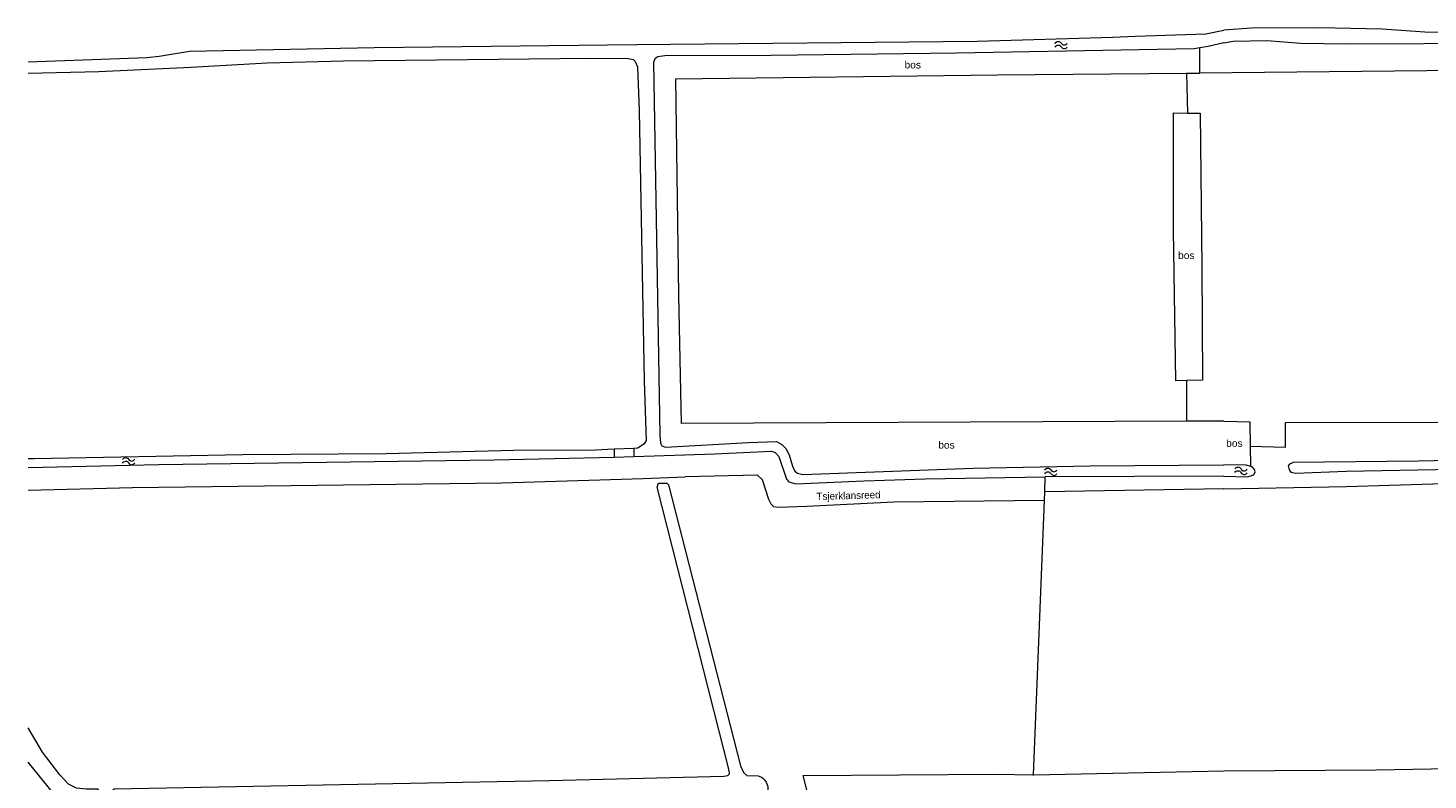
# Model space of a CAD drawing. Header units: metres. Extents: x 189705 to 199106, y 581686 to 588448.
# Tile 3 of 256: x 189705 to 190050, y 582044 to 582230. Entities that reach past the tile are written whole.
import ezdxf

# ---------------------------------------------------------------- set-up
doc = ezdxf.new("R2010")
doc.units = ezdxf.units.M
doc.layers.add('B-WA-OG-GBKN-G', color=7, linetype='Continuous', lineweight=18)
doc.styles.add('Style-Arial', font='arial.ttf')
doc.styles.add('Style-WORKING', font='WORKING.shx')

msp = doc.modelspace()

# ---------------------------------------------------------------- linework, layer by layer
at = {"layer": 'B-WA-OG-GBKN-G'}
for p, q in [((189972.586, 582227.882), (189978.098, 582228.123)), ((189994.048, 582218.948), (189994.096, 582225.22)), ((189990.753, 582218.918), (189994.048, 582218.948)), ((189990.753, 582218.918), (189990.99, 582209.067)), ((190112.425, 582220.155), (189994.048, 582218.948)), ((189990.826, 582132.9), (189990.809, 582142.972)), ((190000, 582132.94), (189990.826, 582132.9)), ((190015.226, 582132.574), (190123.531, 582132.891)), ((190015.226, 582126.537), (190015.226, 582132.574)), ((189854.227, 582126.193), (189849.375, 582125.97)), ((189849.375, 582125.97), (189849.432, 582124.019)), ((189854.227, 582126.193), (189854.259, 582124.177)), ((190006.501, 582126.767), (190006.564, 582121.914)), ((190006.501, 582126.767), (190015.226, 582126.537)), ((189849.432, 582124.019), (189854.259, 582124.177)), ((189966.943, 582121.866), (190000, 582122.117)), ((189856.607, 582118.721), (189866.972, 582119.151)), ((189955.752, 582115.489), (189955.895, 582119.149)), ((190000, 582119.372), (189955.895, 582119.149)), ((189955.668, 582113.354), (189955.752, 582115.489)), ((190000, 582116.223), (189955.752, 582115.489)), ((189953.009, 582045.483), (189955.668, 582113.354)), ((189897.478, 582039.805), (189896.053, 582045.375)), ((189953.005, 582045.38), (189953.009, 582045.483)), ((189953.009, 582045.483), (190000, 582046.476))]:
    msp.add_line(p, q, dxfattribs=at)
at = {"layer": 'B-WA-OG-GBKN-G', "flags": 128}
for points in [[(189978.098, 582228.123), (189995.501, 582228.645), (190000, 582229.62)], [(190088.28, 582230.01), (190074.131, 582229.761), (190067.577, 582229.472), (190060.922, 582228.955), (190049.618, 582229.067), (190039.05, 582229.84), (190023.579, 582230.124), (190006.814, 582230.075), (190000, 582229.62)], [(189744.485, 582224.376), (189790.169, 582225.287), (189854.981, 582226.018)], [(189854.981, 582226.018), (189939.05, 582226.893), (189972.586, 582227.882)], [(189994.096, 582225.22), (189992.638, 582225.005), (189933.976, 582223.883), (189888.219, 582223.348), (189861.898, 582223.238), (189860.171, 582222.954), (189859.459, 582222.521), (189859.131, 582221.606), (189860.675, 582129.554), (189860.831, 582127.521), (189861.163, 582126.811), (189862.053, 582126.533), (189882.579, 582127.697), (189889.489, 582127.917), (189890.838, 582127.183), (189891.83, 582126.194), (189892.621, 582124.595), (189893.44, 582121.777), (189894.027, 582120.558), (189894.664, 582120.051), (189896.011, 582119.775), (189938.107, 582121.292), (189966.943, 582121.866)], [(190000, 582226.443), (189996.143, 582225.522), (189994.096, 582225.22)], [(190000, 582226.443), (190002.322, 582226.843), (190010.628, 582227.006), (190018.961, 582226.331), (190030.341, 582226.195), (190068.495, 582226.348)], [(189704.636, 582221.792), (189733.949, 582222.824), (189737.047, 582223.161), (189744.485, 582224.376)], [(189704.636, 582218.978), (189722.143, 582219.342), (189744.879, 582220.41), (189763.678, 582221.493), (189782.554, 582222.043), (189843.758, 582222.639), (189852.854, 582222.608), (189854.1, 582222.306), (189854.634, 582221.85), (189855.171, 582220.529), (189855.6, 582209.732), (189856.835, 582142.86), (189857.273, 582128.175), (189856.791, 582127.309), (189855.219, 582126.239), (189854.227, 582126.193)], [(189990.826, 582132.9), (189866.03, 582132.361), (189865.377, 582164.044), (189864.679, 582217.579), (189944.124, 582218.57), (189990.753, 582218.918)], [(189990.809, 582142.972), (189988.164, 582142.925), (189987.55, 582180.173), (189987.54, 582209.113), (189990.99, 582209.067)], [(189990.99, 582209.067), (189994.12, 582209.027), (189994.557, 582170.966), (189994.693, 582143.042), (189990.809, 582142.972)], [(190000, 582132.94), (190006.423, 582132.788), (190006.501, 582126.767)], [(189849.375, 582125.97), (189844.803, 582125.759), (189824.58, 582125.713), (189793.127, 582124.855), (189757.584, 582124.572), (189706.137, 582123.643)], [(189854.259, 582124.177), (189874.277, 582124.834), (189888.275, 582125.551), (189889.19, 582125.146), (189890.081, 582124.157), (189891.974, 582118.597), (189892.56, 582117.938), (189894.314, 582117.459), (189911.157, 582118.208), (189926.222, 582118.648), (189955.895, 582119.149)], [(189704.636, 582121.443), (189736.933, 582122.238), (189819.783, 582123.389), (189849.432, 582124.019)], [(189706.137, 582123.643), (189704.636, 582123.619)], [(190000, 582119.372), (190005.83, 582119.194), (190007.429, 582119.628), (190007.682, 582120.366), (190007.581, 582120.95), (190007.021, 582121.636), (190005.496, 582122.065), (190000, 582122.117)], [(190075.452, 582123.66), (190048.069, 582123.064), (190017.079, 582122.742), (190016.216, 582122.334), (190015.912, 582121.927), (190016.091, 582120.936), (190016.522, 582120.302), (190017.743, 582120.101), (190030.163, 582120.575), (190083.151, 582121.562), (190142.338, 582121.771), (190153.922, 582122.116), (190165.574, 582121.63)], [(189704.636, 582115.843), (189730.416, 582116.507), (189821.7, 582117.678), (189856.607, 582118.721)], [(189859.99, 582116.62), (189860.395, 582117.611), (189862.402, 582117.565), (189862.86, 582117.185), (189880.641, 582047.708), (189881.331, 582046.108), (189882.17, 582045.348), (189885.004, 582045.29)], [(189955.668, 582113.354), (189918.511, 582112.889), (189897.019, 582111.876), (189890.058, 582111.631), (189888.813, 582111.78), (189888.201, 582112.44), (189887.589, 582113.531), (189886.029, 582118.406), (189884.807, 582119.597), (189866.972, 582119.151)], [(190000, 582116.223), (190030.219, 582116.764), (190064.994, 582117.827), (190078.049, 582117.872)], [(189881.655, 582039.561), (189804.364, 582038.516), (189772.784, 582037.657), (189758.506, 582037.828), (189749.564, 582036.817), (189735.439, 582036.1), (189726.777, 582035.903), (189725.505, 582036.306), (189724.639, 582037.066), (189724.535, 582038.591), (189724.733, 582040.752), (189725.367, 582041.566), (189725.951, 582042.024), (189833.443, 582044.07), (189876.48, 582045.157), (189877.47, 582045.362), (189877.875, 582045.795), (189877.823, 582046.557), (189859.99, 582116.62)], [(190000, 582046.476), (190037.568, 582046.776), (190073.892, 582047.41), (190075.162, 582047.691), (190075.771, 582048.327), (190075.999, 582048.911), (190076.099, 582049.954), (190077.701, 582112.637)], [(189712.109, 582039.528), (189713.357, 582037.981), (189714.96, 582036.74), (189717.553, 582036.11), (189722.102, 582036.02), (189722.608, 582036.554), (189722.445, 582041.279), (189721.86, 582041.99), (189718.964, 582041.958), (189716.574, 582042.232), (189714.642, 582043.193), (189712.502, 582045.475), (189708.247, 582051.107), (189704.636, 582057.121)], [(189712.109, 582039.528), (189704.636, 582048.603)], [(189896.053, 582045.375), (189943.705, 582045.638), (189953.009, 582045.483)]]:
    msp.add_lwpolyline(points, dxfattribs=at)
at = {"layer": 'B-WA-OG-GBKN-G', "extrusion": (0, 0, -1)}
for centre, radius, start, end in [((-189959.067, 582225.929), 0.85, 26.52588, 150.3809), ((-189959.092, 582225.03), 0.85, 26.52588, 150.3809), ((-189728.739, 582123.085), 0.85, 27.04127, 150.8963), ((-189728.755, 582122.186), 0.85, 27.04127, 150.8963), ((-189956.507, 582120.461), 0.85, 26.92672, 150.78175), ((-190003.48, 582120.745), 0.85, 29.6191, 153.47412), ((-189956.525, 582119.561), 0.85, 26.92672, 150.78175), ((-190003.456, 582119.845), 0.85, 29.6191, 153.47412), ((-189883.94, 582042.014), 3.444, 107.99997, 222.67183)]:
    msp.add_arc(centre, radius, start, end, dxfattribs=at)
at = {"layer": 'B-WA-OG-GBKN-G'}
for centre, start, end in [((189960.545, 582226.769), 209.61909, 333.47412), ((189960.57, 582225.87), 209.61909, 333.47412), ((189730.224, 582123.912), 209.10369, 332.95872), ((189730.241, 582123.013), 209.10369, 332.95872), ((190005.001, 582121.504), 206.52587, 330.3809), ((189957.991, 582121.291), 209.21824, 333.07327), ((189958.009, 582120.391), 209.21824, 333.07327), ((190004.977, 582120.604), 206.52587, 330.3809)]:
    msp.add_arc(centre, 0.85, start, end, dxfattribs=at)

# ---------------------------------------------------------------- texts
at = {"layer": 'B-WA-OG-GBKN-G', "style": 'Style-Arial'}
for p in [(189921.128, 582220.118), (189988.683, 582173.011), (189929.457, 582126.152), (190000.563, 582126.581)]:
    msp.add_text('bos', height=1.8, dxfattribs=at).set_placement(p)
at = {"layer": 'B-WA-OG-GBKN-G', "style": 'Style-WORKING'}
msp.add_text('Tsjerklansreed', height=1.8, rotation=1.72715, dxfattribs=at).set_placement((189899.438, 582113.425))

doc.saveas('drawing.dxf')
